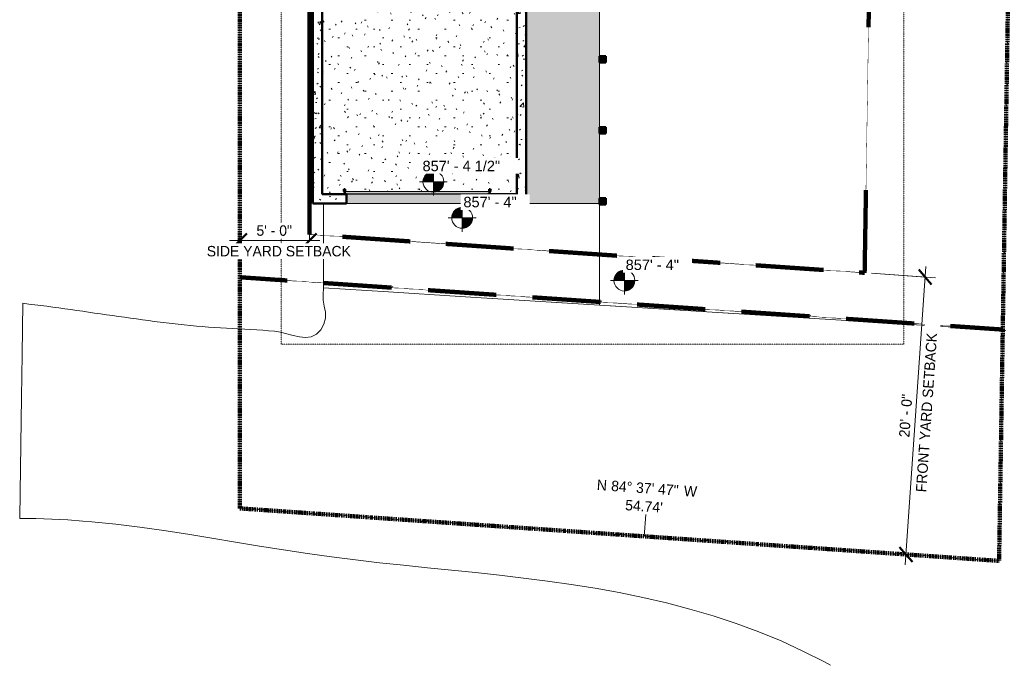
# Model space of a CAD drawing. Header units: inches. Extents: x -9465 to -7685, y 1648 to 3291.
# Tile 1 of 59: x -9130 to -8280, y 1648 to 2205. Entities that reach past the tile are written whole.
import ezdxf

# ---------------------------------------------------------------- set-up
doc = ezdxf.new("R2010")
doc.units = ezdxf.units.IN
doc.header["$MEASUREMENT"] = 0
for name, pattern in [('Aligning Line 1_8_', [0.25, 0.125, -0.125]), ('Double Dash 3_8_', [0.9999999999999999, 0.3749999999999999, -0.125, 0.125, -0.125, 0.125, -0.125]), ('Hidden', [0.2812499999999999, 0.1874999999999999, -0.09374999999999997])]:
    doc.linetypes.add(name, pattern=pattern)
for name, color, linetype, lineweight in [('A-ANNO-DIMS', 211, 'Continuous', 9), ('A-ANNO-DIMS-96', 211, 'Continuous', 9), ('A-DETL-1', 90, 'Hidden', 140), ('A-DOOR', 31, 'Continuous', 13), ('A-DOOR-3', 31, 'Continuous', 50), ('A-FLOR', 192, 'Continuous', 13), ('A-WALL-PATT-1', 111, 'Continuous', 9), ('C-BLDG-PADS', 91, 'Continuous', 9), ('C-PROP-LINE-1', 91, 'Double Dash 3_8_', 211), ('C-PROP-LINE-IDEN', 91, 'Continuous', 9), ('C-TOPO', 7, 'Continuous', 9), ('G-ANNO-DIMS', 111, 'Continuous', 9), ('G-ANNO-SYMB', 111, 'Aligning Line 1_8_', 9), ('S-COLS', 52, 'Continuous', 9), ('S-COLS-1', 52, 'Continuous', 50), ('S-FNDN', 32, 'Continuous', 13), ('S-FNDN-1', 32, 'Continuous', 50)]:
    doc.layers.add(name, color=color, linetype=linetype, lineweight=lineweight)
doc.styles.add('Arial', font='arial.ttf', dxfattribs={"height": 9})
doc.styles.add('Century Gothic', font='ufonts.com_century-gothic.ttf', dxfattribs={"height": 8.999999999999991})
doc.dimstyles.new('OD__1__Tol__', dxfattribs={"dimscale": 12, "dimtxt": 9.39751442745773, "dimasz": 1, "dimexe": 0.75, "dimexo": 0.5000000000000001, "dimgap": 0.125, "dimtad": 1, "dimdec": 0, "dimzin": 3, "dimdsep": 46, "dimlunit": 4, "dimtxsty": 'Century Gothic', "dimblk1": 'OBLIQUE', "dimblk2": 'OBLIQUE', "dimsah": 1, "dimcen": 0.09, "dimdle": 0.75, "dimazin": 0, "dimtfac": 1, "dimtdec": 4, "dimtix": 1, "dimtmove": 0, "dimatfit": 3, "dimfxl": 1, "dimtvp": 1, "dimtfill": 1, "dimfrac": 2, "dimtolj": 1, "dimtzin": 0, "dimarcsym": 2})
pattern_1 = [(49.99999999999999, (0, 0), (27.54270046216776, -2.409921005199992), [2.88, -31.68]), (355, (0, 0), (-5.327844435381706, 28.88426558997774), [2.304, -25.344]), (100.451, (2.295, -0.201), (22.21531621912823, 26.47392965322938), [2.448, -26.924]), (46.184, (0, 7.68), (40.98187469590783, -6.356421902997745), [4.32, -47.52]), (96.636, (3.415, 7.15), (35.89074818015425, 37.40618916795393), [3.671, -40.386]), (351.184, (0, 7.68), (35.89097341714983, 37.40621617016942), [3.456, -38.016]), (21, (3.84, 5.76), (22.92103572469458, -15.46073055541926), [2.88, -31.68]), (326, (3.84, 5.76), (9.343532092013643, 27.84573814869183), [2.304, -25.344]), (71.45100000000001, (5.75, 4.472), (32.26476914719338, 12.38442158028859), [2.448, -26.924]), (37.50000000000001, (0, 0), (0.4668550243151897, 12.7827070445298), [1.267, -23.77, 1.267, -24.461, -25.44]), (37.50000000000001, (0, 0), (0.4668550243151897, 12.7827070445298), [-50.765, 1.267, -24.173]), (7.499999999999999, (0, 0), (10.10158952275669, 15.14509036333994), [1.267, -13.402, 1.267, -23.194, -9.696]), (7.499999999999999, (0, 0), (10.10158952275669, 15.14509036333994), [-39.13, 1.267, -8.429]), (327.5, (-8.562999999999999, 0), (20.49916090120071, -0.8657796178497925), [1.267, -8.333, 1.267, -28.685, -39.744]), (327.5, (-8.562999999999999, 0), (20.49916090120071, -0.8657796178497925), [-39.552, 1.267, -38.477]), (317.5, (-12.403, 0), (22.39477935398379, 3.844287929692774), [1.267, -11.213, 1.267, -18.624, -28.224]), (317.5, (-12.403, 0), (22.39477935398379, 3.844287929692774), [-32.371, 1.267, -26.957])]

# ---------------------------------------------------------------- blocks, each defined once
blk = doc.blocks.new('Door-Sectional_Model3552_Comcl_Amarr - bh-1209590-SITE PLAN - PROPOSED OVER EXISTING SURVEY')
at = {"layer": 'A-DOOR'}
for points in [[(2.718750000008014, -7.78689083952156), (2.718750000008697, -8.620395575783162), (3.718750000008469, -8.620395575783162), (3.718750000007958, -7.78689083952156)], [(4.000000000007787, -6.436453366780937), (4.000000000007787, -8.436453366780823), (128.0000000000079, -8.436453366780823), (128.0000000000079, -6.436453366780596), (73.70807415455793, -6.436453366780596)], [(128.281250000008, -7.78689083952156), (128.2812500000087, -8.620395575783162), (129.2812500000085, -8.620395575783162), (129.281250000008, -7.78689083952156)], [(3.718750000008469, -8.620395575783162), (2.718750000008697, -8.620395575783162), (2.718750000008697, -10.62069800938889), (3.71875000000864, -10.62069800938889), (3.71875000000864, -10.51687596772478)], [(129.2812500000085, -8.620395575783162), (128.2812500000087, -8.620395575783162), (128.2812500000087, -10.62069800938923), (129.2812500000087, -10.62069800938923), (129.2812500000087, -10.51687596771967)]]:
    blk.add_hatch(color=256, dxfattribs=at).paths.add_polyline_path(points, flags=0)
for p, q in [((2.718750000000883, -8.620395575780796), (2.718750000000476, -7.786890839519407)), ((2.718750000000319, -7.786890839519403), (3.718750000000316, -7.7868908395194)), ((3.718750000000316, -7.7868908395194), (3.718750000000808, -8.620395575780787)), ((4.000000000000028, -6.436453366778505), (128, -6.436453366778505)), ((4.000000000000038, -6.436453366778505), (4.000000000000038, -8.436453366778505)), ((128, -8.436453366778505), (4.000000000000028, -8.436453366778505)), ((128, -6.436453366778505), (128, -8.436453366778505)), ((128.2812500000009, -8.620395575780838), (128.2812500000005, -7.786890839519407)), ((128.2812500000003, -7.786890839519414), (129.2812500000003, -7.786890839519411)), ((129.2812500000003, -7.786890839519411), (129.2812500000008, -8.62039557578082))]:
    blk.add_line(p, q, dxfattribs=at)
at = {"layer": 'A-DOOR-3'}
for p, q in [((3.718750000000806, -8.620395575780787), (2.718750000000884, -8.620395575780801)), ((2.718750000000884, -8.620395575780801), (2.71875000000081, -10.62069800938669)), ((2.71875000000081, -10.62069800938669), (3.718750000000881, -10.62069800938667)), ((3.718750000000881, -10.62069800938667), (3.718750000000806, -8.620395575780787)), ((129.2812500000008, -8.62039557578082), (128.2812500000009, -8.620395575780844)), ((128.2812500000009, -8.620395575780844), (128.2812500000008, -10.62069800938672)), ((128.2812500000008, -10.62069800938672), (129.2812500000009, -10.62069800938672)), ((129.2812500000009, -10.62069800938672), (129.2812500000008, -8.62039557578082))]:
    blk.add_line(p, q, dxfattribs=at)
blk = doc.blocks.new('Family - ___-1038007-SITE PLAN - PROPOSED OVER EXISTING SURVEY')
at = {"layer": 'C-PROP-LINE-1'}
for p, q in [((-8939.569384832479, 2920.779096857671), (-8263.814077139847, 3023.510366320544)), ((-8263.814077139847, 3023.510366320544), (-8284.245481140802, 1737.993032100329)), ((-8939.569380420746, 1783.298628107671), (-8939.569384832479, 2920.779096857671)), ((-8284.245481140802, 1737.993032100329), (-8939.562025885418, 1783.271323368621))]:
    blk.add_line(p, q, dxfattribs=at)
blk = doc.blocks.new('DIMBLOCK1-SITE PLAN - PROPOSED OVER EXISTING SURVEY')
at = {"layer": 'A-ANNO-DIMS-96'}
for p, q in [((-8365.246484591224, 1734.568239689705), (-8347.462690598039, 1991.954596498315)), ((-8394.323911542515, 1986.17095777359), (-8339.104461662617, 1982.355637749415)), ((-8348.083055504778, 1982.976002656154), (-8394.323911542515, 1986.17095777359)), ((-8367.10548991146, 1743.718142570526), (-8355.647525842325, 1742.926468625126)), ((-8364.626119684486, 1743.546833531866), (-8367.10548991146, 1743.718142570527))]:
    blk.add_line(p, q, dxfattribs=at)
at = {"layer": 'A-ANNO-DIMS-96', "lineweight": 50}
for p, q in [((-8348.083055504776, 1982.976002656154), (-8353.65520812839, 1989.375308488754)), ((-8348.083055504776, 1982.976002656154), (-8342.510902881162, 1976.576696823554)), ((-8364.626119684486, 1743.546833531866), (-8370.1982723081, 1749.946139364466)), ((-8364.626119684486, 1743.546833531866), (-8359.053967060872, 1737.147527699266))]:
    blk.add_line(p, q, dxfattribs=at)
at = {"layer": 'A-ANNO-DIMS-96', "color": 0, "insert": (-8356.14794976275, 1797.606750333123), "char_height": 8.999999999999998, "width": 157.162241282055, "attachment_point": 1, "rotation": 86.04750022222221, "line_spacing_factor": 0.9845015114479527, "style": 'Century Gothic', "bg_fill": 3, "box_fill_scale": 1.25, "bg_fill_color": 256, "bg_fill_true_color": 13158600, "bg_fill_transparency": 0}
blk.add_mtext('FRONT YARD SETBACK', dxfattribs=at)
at = {"layer": 'A-ANNO-DIMS-96', "color": 0, "insert": (-8370.685796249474, 1844.963209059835), "char_height": 8.999999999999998, "width": 46.18207090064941, "attachment_point": 1, "rotation": 86.04750022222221, "line_spacing_factor": 0.9845015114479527, "style": 'Century Gothic', "bg_fill": 3, "box_fill_scale": 1.25, "bg_fill_color": 256, "bg_fill_true_color": 13158600, "bg_fill_transparency": 0}
blk.add_mtext('20\' - 0"', dxfattribs=at)
blk = doc.blocks.new('_Oblique')
at = {"color": 0, "linetype": 'ByBlock', "lineweight": -2}
blk.add_line((-0.5, -0.5), (0.5, 0.5), dxfattribs=at)
blk = doc.blocks.new('DIMBLOCK3-SITE PLAN - PROPOSED OVER EXISTING SURVEY')
at = {"layer": 'A-ANNO-DIMS-96'}
for p, q in [((-8879.569381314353, 2013.698397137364), (-8879.56938135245, 2023.522929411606)), ((-8948.569381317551, 2014.522929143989), (-8870.56938131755, 2014.522929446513)), ((-8939.56938132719, 2017.008210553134), (-8939.569381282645, 2005.522929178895)), ((-8939.569381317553, 2014.522929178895), (-8939.56938132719, 2017.008210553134)), ((-8879.56938131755, 2014.522929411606), (-8879.569381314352, 2013.698397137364))]:
    blk.add_line(p, q, dxfattribs=at)
at = {"layer": 'A-ANNO-DIMS-96', "lineweight": 50}
for p, q in [((-8939.569381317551, 2014.522929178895), (-8945.569381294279, 2008.522929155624)), ((-8939.569381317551, 2014.522929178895), (-8933.569381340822, 2020.522929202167)), ((-8879.56938131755, 2014.522929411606), (-8885.569381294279, 2008.522929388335)), ((-8879.56938131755, 2014.522929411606), (-8873.569381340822, 2020.522929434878))]:
    blk.add_line(p, q, dxfattribs=at)
at = {"layer": 'A-ANNO-DIMS-96', "color": 0, "char_height": 8.999999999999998, "attachment_point": 1, "rotation": 2.222224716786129e-07, "line_spacing_factor": 0.9845015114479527, "style": 'Century Gothic', "bg_fill": 3, "box_fill_scale": 1.25, "bg_fill_color": 256, "bg_fill_true_color": 13158600, "bg_fill_transparency": 0}
for s, insert, width in [('5\' - 0"', (-8925.30648886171, 2027.558766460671), 37.76905798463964), ('SIDE YARD SETBACK', (-8968.191971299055, 2009.79124362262), 140.6942159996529)]:
    blk.add_mtext(s, dxfattribs=dict(at, insert=insert, width=width))
blk = doc.blocks.new('Spot Elevations - Spot Elevation - Target Filled-49714-SITE PLAN - PROPOSED OVER EXISTING SURVEY')
at = {"layer": 'G-ANNO-DIMS'}
h = blk.add_hatch(color=256, dxfattribs=at)
edge = h.paths.add_edge_path(flags=0)
edge.add_line((1.249000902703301e-16, 0), (-0.09374999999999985, 0))
edge.add_arc((5.724587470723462e-16, -3.434752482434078e-16), 0.09375000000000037, 90.00000000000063, 180.0000000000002, ccw=False)
edge.add_line((1.249000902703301e-16, 0.09375000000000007), (1.249000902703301e-16, 0))
h = blk.add_hatch(color=256, dxfattribs=at)
edge = h.paths.add_edge_path(flags=0)
edge.add_line((1.249000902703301e-16, 0), (0.09375000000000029, 0))
edge.add_arc((2.289834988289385e-16, 6.245004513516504e-17), 0.09374999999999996, 269.99999999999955, 359.99999999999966, ccw=False)
edge.add_line((1.249000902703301e-16, -0.09375), (1.249000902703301e-16, 0))
for p, q in [((-2.706168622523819e-16, 0.1243846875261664), (-2.706168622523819e-16, -0.125)), ((1.249000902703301e-16, 0), (1.249000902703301e-16, 0.09375000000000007)), ((0.1250000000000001, 7.067913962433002e-16), (-0.1249999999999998, 7.067913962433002e-16)), ((-0.09374999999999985, 0), (1.249000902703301e-16, 0)), ((1.249000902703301e-16, 0), (1.249000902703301e-16, -0.09375)), ((0.09375000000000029, 0), (1.249000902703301e-16, 0))]:
    blk.add_line(p, q, dxfattribs=at)
blk.add_circle((1.249000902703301e-16, 0), 0.09375000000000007, dxfattribs=at)
for centre, radius, start, end in [((5.724587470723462e-16, -3.434752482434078e-16), 0.09375000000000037, 90.00000000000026, 179.9999999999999), ((2.289834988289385e-16, 6.245004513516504e-17), 0.09374999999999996, 269.9999999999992, 359.9999999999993)]:
    blk.add_arc(centre, radius, start, end, dxfattribs=at)

msp = doc.modelspace()

# ---------------------------------------------------------------- hatches: boundary and pattern name
at = {"layer": 'A-FLOR'}
msp.add_hatch(color=256, dxfattribs=at).paths.add_polyline_path([(-8682.033455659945, 2046.336730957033), (-8629.319381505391, 2046.336730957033), (-8629.319381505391, 2286.336683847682), (-8692.56938150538, 2286.336683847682), (-8692.56938150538, 2046.336730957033)], flags=0)
at = {"layer": 'A-WALL-PATT-1'}
h = msp.add_hatch(dxfattribs=at)
h.set_pattern_fill('FP_1', color=256, style=0, pattern_type=2)
h.set_pattern_definition(pattern_1)
h.paths.add_polyline_path([(-8692.569381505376, 2046.336683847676), (-8692.56938150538, 2222.336683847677), (-8700.569381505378, 2222.336683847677), (-8700.569381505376, 2046.336683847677)], flags=0)
h = msp.add_hatch(dxfattribs=at)
h.set_pattern_fill('FP_1', color=256, style=0, pattern_type=2)
h.set_pattern_definition(pattern_1)
h.paths.add_polyline_path([(-8868.569381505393, 2054.336683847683), (-8868.569381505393, 2214.336683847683), (-8876.569381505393, 2214.336683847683), (-8876.569381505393, 2054.336683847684)], flags=0)
h = msp.add_hatch(dxfattribs=at)
h.set_pattern_fill('FP_1', color=256, style=0, pattern_type=2)
h.set_pattern_definition(pattern_1)
h.paths.add_polyline_path([(-8700.569381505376, 2046.336683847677), (-8700.569381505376, 2054.336683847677), (-8725.569381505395, 2054.336683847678), (-8725.569381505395, 2046.336683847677)], flags=0)
h.paths.add_polyline_path([(-8850.399455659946, 2046.336683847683), (-8847.569381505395, 2046.336683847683), (-8847.569381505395, 2054.336683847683), (-8876.569381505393, 2054.336683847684), (-8876.569381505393, 2046.336683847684)], flags=0)
at = {"layer": 'C-BLDG-PADS'}
h = msp.add_hatch(dxfattribs=at)
h.set_pattern_fill('FP_34', color=256, style=0, pattern_type=2)
h.set_pattern_definition([(0, (0, 1.054), (30.72, 7.678), [1.267, -21.773, 1.267, -21.773, -122.88]), (0, (0, 1.054), (30.72, 7.678), [-46.08, 1.267, -44.813, 1.267, -21.773, -53.76]), (0, (0, 1.054), (30.72, 7.678), [-115.2, 1.267, -14.093, 1.267, -37.133]), (120.005, (11.52, 4.894), (-22.01106127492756, 22.75891556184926), [1.267, -21.769, 1.267, -21.769, -122.86]), (120.005, (11.52, 4.894), (-22.01106127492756, 22.75891556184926), [-46.07299999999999, 1.267, -44.806, 1.267, -21.769, -53.751]), (120.005, (11.52, 4.894), (-22.01106127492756, 22.75891556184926), [-115.181, 1.267, -14.091, 1.267, -37.12699999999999]), (239.995, (15.36, 20.25), (-8.70858117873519, -30.43834440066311), [1.267, -21.769, 1.267, -21.769, -122.86]), (239.995, (15.36, 20.25), (-8.70858117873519, -30.43834440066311), [-46.073, 1.267, -44.806, 1.267, -21.769, -53.751]), (239.995, (15.36, 20.25), (-8.70858117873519, -30.43834440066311), [-115.181, 1.267, -14.091, 1.267, -37.127])])
h.paths.add_polyline_path([(-8700.569381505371, 2054.33668384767), (-8700.569381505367, 2399.211683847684), (-8736.194383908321, 2399.211683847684), (-8736.194383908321, 2477.711683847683), (-8868.56938150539, 2477.711683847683), (-8868.569381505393, 2054.336683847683), (-8724.569381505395, 2054.336683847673)], flags=0)
h.paths.add_polyline_path([(-8811.333251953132, 2054.688246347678), (-8848.569381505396, 2054.688246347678), (-8848.569381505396, 2056.688246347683), (-8724.569381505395, 2056.688246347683), (-8724.569381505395, 2054.688246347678), (-8808.486048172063, 2054.688246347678)], flags=0)
h.paths.add_polyline_path([(-8723.288131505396, 2056.038683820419), (-8724.288131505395, 2056.038683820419), (-8724.288131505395, 2058.872490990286), (-8723.288131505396, 2058.872490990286), (-8723.288131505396, 2056.688246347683)], flags=0)
h.paths.add_polyline_path([(-8849.850631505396, 2056.038683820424), (-8849.850631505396, 2058.872490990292), (-8848.850631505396, 2058.872490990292), (-8848.850631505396, 2056.038683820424)], flags=0)
h.paths.add_polyline_path([(-8701.518832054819, 2405.961683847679), (-8700.569381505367, 2405.961683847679), (-8700.569381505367, 2477.711683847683), (-8729.444383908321, 2477.711683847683), (-8729.444383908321, 2405.96168384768)], flags=0)
at = {"layer": 'S-COLS'}
for points in [[(-8623.819381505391, 2168.145800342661), (-8623.819381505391, 2173.645800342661), (-8629.319381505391, 2173.645800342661), (-8629.319381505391, 2168.145800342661)], [(-8623.819381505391, 2106.895800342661), (-8623.819381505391, 2112.395800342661), (-8629.319381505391, 2112.395800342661), (-8629.319381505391, 2106.895800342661)], [(-8623.819381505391, 2045.645800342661), (-8623.819381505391, 2051.145800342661), (-8629.319381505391, 2051.145800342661), (-8629.319381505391, 2045.645800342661)]]:
    msp.add_hatch(color=256, dxfattribs=at).paths.add_polyline_path(points, flags=0)
at = {"layer": 'S-FNDN'}
msp.add_hatch(color=256, dxfattribs=at).paths.add_polyline_path([(-8725.569381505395, 2046.336683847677), (-8725.569381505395, 2054.336683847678), (-8847.569381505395, 2054.336683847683), (-8847.569381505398, 2046.336683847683), (-8794.277455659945, 2046.33668384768)], flags=0)

# ---------------------------------------------------------------- linework, layer by layer
at = {"layer": 'A-DETL-1'}
for p, q in [((-8400.309640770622, 1986.584534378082), (-8384.119915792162, 3005.220947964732)), ((-8879.569384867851, 2929.900558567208), (-8879.569381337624, 2019.698397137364)), ((-8879.569381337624, 2019.698397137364), (-8400.309640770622, 1986.584534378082)), ((-8939.569381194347, 1982.756857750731), (-8281.07299680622, 1937.601615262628))]:
    msp.add_line(p, q, dxfattribs=at)
at = {"layer": 'A-FLOR'}
for p, q in [((-8629.319381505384, 2173.645800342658), (-8629.319381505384, 2229.395800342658)), ((-8629.319381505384, 2112.395800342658), (-8629.319381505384, 2168.145800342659)), ((-8629.319381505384, 2051.145800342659), (-8629.319381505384, 2106.895800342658)), ((-8692.569381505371, 2046.33668384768), (-8629.319381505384, 2046.33668384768))]:
    msp.add_line(p, q, dxfattribs=at)
at = {"layer": 'C-PROP-LINE-IDEN'}
msp.add_line((-8590.490312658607, 1759.152642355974), (-8589.187471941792, 1778.008766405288), dxfattribs=at)
at = {"layer": 'C-TOPO'}
for p, q in [((-8867.515136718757, 1979.199645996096), (-8867.515136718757, 2046.336683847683)), ((-8867.515136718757, 2046.336683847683), (-8867.515136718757, 1979.199645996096)), ((-8692.569381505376, 2046.336730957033), (-8629.319381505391, 2046.336730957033)), ((-8629.319381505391, 2046.336730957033), (-8692.569381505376, 2046.336730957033)), ((-8629.319091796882, 2045.645800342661), (-8629.319091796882, 2037.563415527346)), ((-8629.319091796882, 2037.563415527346), (-8629.319091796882, 2045.645800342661)), ((-8629.319091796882, 2037.563415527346), (-8629.319091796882, 1958.672058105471)), ((-8629.319091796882, 1958.672058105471), (-8629.319091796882, 2037.563415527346)), ((-8867.813232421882, 1968.077270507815), (-8867.515136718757, 1973.26501464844)), ((-8867.515136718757, 1973.26501464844), (-8867.813232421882, 1968.077270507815)), ((-8867.515136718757, 1973.550476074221), (-8867.515136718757, 1979.199645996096)), ((-8867.515136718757, 1973.550476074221), (-8867.515136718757, 1979.199645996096)), ((-8867.483642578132, 1973.548461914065), (-8867.515136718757, 1973.550476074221)), ((-8867.515136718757, 1973.550476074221), (-8811.333251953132, 1970.041076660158)), ((-8867.515136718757, 1973.26501464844), (-8867.483642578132, 1973.548461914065)), ((-8867.483642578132, 1973.548461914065), (-8867.515136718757, 1973.26501464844)), ((-8811.333251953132, 1970.041076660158), (-8867.483642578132, 1973.548461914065)), ((-8867.643310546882, 1962.933288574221), (-8867.813232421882, 1968.077270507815)), ((-8867.813232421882, 1968.077270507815), (-8867.643310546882, 1962.933288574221)), ((-8749.349121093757, 1966.169494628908), (-8811.333251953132, 1970.041076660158)), ((-8811.333251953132, 1970.041076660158), (-8749.349121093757, 1966.169494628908)), ((-8448.443115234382, 1947.37390136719), (-8749.349121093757, 1966.169494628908)), ((-8749.349121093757, 1966.169494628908), (-8629.319091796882, 1958.672058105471)), ((-9127.545410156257, 1916.154418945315), (-9126.878173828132, 1960.275695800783)), ((-9126.878173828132, 1960.275695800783), (-9127.545410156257, 1916.154418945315)), ((-9126.878173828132, 1960.275695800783), (-9121.707275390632, 1959.659912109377)), ((-9121.707275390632, 1959.659912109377), (-9126.878173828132, 1960.275695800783)), ((-9121.707275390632, 1959.659912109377), (-9116.540039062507, 1959.022705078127)), ((-9116.540039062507, 1959.022705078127), (-9121.707275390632, 1959.659912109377)), ((-9116.540039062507, 1959.022705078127), (-9111.376464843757, 1958.365722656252)), ((-9111.376464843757, 1958.365722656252), (-9116.540039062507, 1959.022705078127)), ((-9111.376464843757, 1958.365722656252), (-9106.216552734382, 1957.691162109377)), ((-9106.216552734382, 1957.691162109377), (-9111.376464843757, 1958.365722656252)), ((-9106.216552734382, 1957.691162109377), (-9101.059570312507, 1957.00085449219)), ((-9101.059570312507, 1957.00085449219), (-9106.216552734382, 1957.691162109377)), ((-9101.059570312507, 1957.00085449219), (-9095.905517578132, 1956.296630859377)), ((-9095.905517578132, 1956.296630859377), (-9101.059570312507, 1957.00085449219)), ((-9095.905517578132, 1956.296630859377), (-9090.752929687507, 1955.580505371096)), ((-9090.752929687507, 1955.580505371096), (-9095.905517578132, 1956.296630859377)), ((-9090.752929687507, 1955.580505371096), (-9085.602539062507, 1954.854492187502)), ((-9085.602539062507, 1954.854492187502), (-9090.752929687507, 1955.580505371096)), ((-8866.838378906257, 1957.838562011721), (-8867.643310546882, 1962.933288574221)), ((-8867.643310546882, 1962.933288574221), (-8866.838378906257, 1957.838562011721)), ((-8865.801269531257, 1952.729919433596), (-8866.838378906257, 1957.838562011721)), ((-8866.838378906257, 1957.838562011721), (-8865.801269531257, 1952.729919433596)), ((-8629.319091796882, 1958.672058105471), (-8448.443115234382, 1947.37390136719)), ((-9085.602539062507, 1954.854492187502), (-9080.453613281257, 1954.120056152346)), ((-9080.453613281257, 1954.120056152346), (-9085.602539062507, 1954.854492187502)), ((-9080.453613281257, 1954.120056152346), (-9075.305419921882, 1953.37976074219)), ((-9075.305419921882, 1953.37976074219), (-9080.453613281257, 1954.120056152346)), ((-9075.305419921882, 1953.37976074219), (-9070.158691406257, 1952.634887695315)), ((-9070.158691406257, 1952.634887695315), (-9075.305419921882, 1953.37976074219)), ((-9070.158691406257, 1952.634887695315), (-9065.011230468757, 1951.887817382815)), ((-9065.011230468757, 1951.887817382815), (-9070.158691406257, 1952.634887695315)), ((-9065.011230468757, 1951.887817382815), (-9060.046142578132, 1951.166748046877)), ((-9060.046142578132, 1951.166748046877), (-9065.011230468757, 1951.887817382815)), ((-9060.046142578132, 1951.166748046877), (-9059.864501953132, 1951.140380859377)), ((-9059.864501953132, 1951.140380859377), (-9060.046142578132, 1951.166748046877)), ((-9059.864501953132, 1951.140380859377), (-9054.716308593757, 1950.394226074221)), ((-9054.716308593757, 1950.394226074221), (-9059.864501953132, 1951.140380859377)), ((-9054.716308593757, 1950.394226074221), (-9049.568115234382, 1949.651550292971)), ((-9049.568115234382, 1949.651550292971), (-9054.716308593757, 1950.394226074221)), ((-9049.568115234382, 1949.651550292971), (-9044.418457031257, 1948.914001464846)), ((-9044.418457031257, 1948.914001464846), (-9049.568115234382, 1949.651550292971)), ((-9044.418457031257, 1948.914001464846), (-9039.267333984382, 1948.183776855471)), ((-9039.267333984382, 1948.183776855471), (-9044.418457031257, 1948.914001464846)), ((-9039.267333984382, 1948.183776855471), (-9034.114013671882, 1947.462707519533)), ((-9034.114013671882, 1947.462707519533), (-9039.267333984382, 1948.183776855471)), ((-9034.114013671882, 1947.462707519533), (-9028.957763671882, 1946.752624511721)), ((-9028.957763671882, 1946.752624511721), (-9034.114013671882, 1947.462707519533)), ((-9028.957763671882, 1946.752624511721), (-9023.799316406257, 1946.05554199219)), ((-9023.799316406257, 1946.05554199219), (-9028.957763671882, 1946.752624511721)), ((-8867.113769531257, 1942.139099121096), (-8865.679687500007, 1947.458312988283)), ((-8865.679687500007, 1947.458312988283), (-8867.113769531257, 1942.139099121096)), ((-8865.679687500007, 1947.458312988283), (-8865.801269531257, 1952.729919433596)), ((-8865.801269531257, 1952.729919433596), (-8865.679687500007, 1947.458312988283)), ((-8448.443115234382, 1947.37390136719), (-8369.166503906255, 1942.421997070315)), ((-8369.166503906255, 1942.421997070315), (-8448.443115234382, 1947.37390136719)), ((-9023.799316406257, 1946.05554199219), (-9018.637939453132, 1945.373291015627)), ((-9018.637939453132, 1945.373291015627), (-9023.799316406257, 1946.05554199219)), ((-9018.637939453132, 1945.373291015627), (-9013.472167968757, 1944.70788574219)), ((-9013.472167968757, 1944.70788574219), (-9018.637939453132, 1945.373291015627)), ((-9013.472167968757, 1944.70788574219), (-9008.303466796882, 1944.061157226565)), ((-9008.303466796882, 1944.061157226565), (-9013.472167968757, 1944.70788574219)), ((-9008.303466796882, 1944.061157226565), (-9003.129638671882, 1943.43493652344)), ((-9003.129638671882, 1943.43493652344), (-9008.303466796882, 1944.061157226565)), ((-9003.129638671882, 1943.43493652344), (-8997.951416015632, 1942.83142089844)), ((-8997.951416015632, 1942.83142089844), (-9003.129638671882, 1943.43493652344)), ((-8997.951416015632, 1942.83142089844), (-8992.768798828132, 1942.252258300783)), ((-8992.768798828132, 1942.252258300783), (-8997.951416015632, 1942.83142089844)), ((-8992.768798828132, 1942.252258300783), (-8987.579589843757, 1941.699279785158)), ((-8987.579589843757, 1941.699279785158), (-8992.768798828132, 1942.252258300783)), ((-8987.579589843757, 1941.699279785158), (-8982.385253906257, 1941.174865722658)), ((-8982.385253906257, 1941.174865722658), (-8987.579589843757, 1941.699279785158)), ((-8982.385253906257, 1941.174865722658), (-8977.185058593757, 1940.680480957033)), ((-8977.185058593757, 1940.680480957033), (-8982.385253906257, 1941.174865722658)), ((-8977.185058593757, 1940.680480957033), (-8971.977539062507, 1940.21813964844)), ((-8971.977539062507, 1940.21813964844), (-8977.185058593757, 1940.680480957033)), ((-8971.977539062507, 1940.21813964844), (-8969.601562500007, 1940.022949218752)), ((-8969.601562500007, 1940.022949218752), (-8971.977539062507, 1940.21813964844)), ((-8969.601562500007, 1940.022949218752), (-8966.763427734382, 1939.789855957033)), ((-8966.763427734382, 1939.789855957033), (-8969.601562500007, 1940.022949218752)), ((-8966.763427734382, 1939.789855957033), (-8961.541992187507, 1939.397460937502)), ((-8961.541992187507, 1939.397460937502), (-8966.763427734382, 1939.789855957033)), ((-8961.541992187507, 1939.397460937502), (-8956.312500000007, 1939.042968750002)), ((-8956.312500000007, 1939.042968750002), (-8961.541992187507, 1939.397460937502)), ((-8956.312500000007, 1939.042968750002), (-8951.077148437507, 1938.724914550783)), ((-8951.077148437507, 1938.724914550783), (-8956.312500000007, 1939.042968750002)), ((-8951.077148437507, 1938.724914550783), (-8945.842529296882, 1938.434326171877)), ((-8945.842529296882, 1938.434326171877), (-8951.077148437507, 1938.724914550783)), ((-8945.842529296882, 1938.434326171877), (-8940.616699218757, 1938.160949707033)), ((-8940.616699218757, 1938.160949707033), (-8945.842529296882, 1938.434326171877)), ((-8940.616699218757, 1938.160949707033), (-8935.406250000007, 1937.894714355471)), ((-8935.406250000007, 1937.894714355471), (-8940.616699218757, 1938.160949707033)), ((-8935.406250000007, 1937.894714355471), (-8930.219238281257, 1937.625549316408)), ((-8930.219238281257, 1937.625549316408), (-8935.406250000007, 1937.894714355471)), ((-8869.861816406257, 1937.312072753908), (-8867.113769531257, 1942.139099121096)), ((-8867.113769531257, 1942.139099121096), (-8869.861816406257, 1937.312072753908)), ((-8369.166503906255, 1942.421997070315), (-8278.398925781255, 1936.752319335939)), ((-8278.398925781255, 1936.752319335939), (-8369.166503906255, 1942.421997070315)), ((-8930.219238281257, 1937.625549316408), (-8925.062988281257, 1937.343017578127)), ((-8925.062988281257, 1937.343017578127), (-8930.219238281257, 1937.625549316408)), ((-8925.062988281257, 1937.343017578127), (-8919.944824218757, 1937.03649902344)), ((-8919.944824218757, 1937.03649902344), (-8925.062988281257, 1937.343017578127)), ((-8919.944824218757, 1937.03649902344), (-8914.847900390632, 1936.657836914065)), ((-8914.847900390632, 1936.657836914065), (-8919.944824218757, 1937.03649902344)), ((-8914.847900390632, 1936.657836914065), (-8909.714355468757, 1936.096801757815)), ((-8909.714355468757, 1936.096801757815), (-8914.847900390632, 1936.657836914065)), ((-8909.714355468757, 1936.096801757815), (-8904.484130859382, 1935.238769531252)), ((-8904.484130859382, 1935.238769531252), (-8909.714355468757, 1936.096801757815)), ((-8904.484130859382, 1935.238769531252), (-8899.103759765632, 1933.986328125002)), ((-8899.103759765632, 1933.986328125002), (-8904.484130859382, 1935.238769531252)), ((-8899.103759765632, 1933.986328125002), (-8893.627441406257, 1932.537780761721)), ((-8893.627441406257, 1932.537780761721), (-8899.103759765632, 1933.986328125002)), ((-8893.627441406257, 1932.537780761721), (-8888.195800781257, 1931.328735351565)), ((-8888.195800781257, 1931.328735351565), (-8893.627441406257, 1932.537780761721)), ((-8888.195800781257, 1931.328735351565), (-8882.953125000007, 1930.801574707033)), ((-8882.953125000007, 1930.801574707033), (-8888.195800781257, 1931.328735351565)), ((-8882.953125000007, 1930.801574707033), (-8878.042236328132, 1931.398498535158)), ((-8878.042236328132, 1931.398498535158), (-8882.953125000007, 1930.801574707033)), ((-8878.042236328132, 1931.398498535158), (-8873.608154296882, 1933.55456542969)), ((-8873.608154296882, 1933.55456542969), (-8878.042236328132, 1931.398498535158)), ((-8873.608154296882, 1933.55456542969), (-8869.861816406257, 1937.312072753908)), ((-8869.861816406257, 1937.312072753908), (-8873.608154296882, 1933.55456542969)), ((-9128.104980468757, 1879.195861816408), (-9127.545410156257, 1916.154418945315)), ((-9127.545410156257, 1916.154418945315), (-9128.104980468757, 1879.195861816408)), ((-9129.344238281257, 1797.305419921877), (-9128.104980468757, 1879.195861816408)), ((-9129.344238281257, 1797.305419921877), (-9128.104980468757, 1879.195861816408)), ((-9129.687011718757, 1774.640075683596), (-9129.344238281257, 1797.305419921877)), ((-9129.344238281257, 1797.305419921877), (-9129.687011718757, 1774.640075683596)), ((-9115.834716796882, 1774.425109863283), (-9129.687011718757, 1774.640075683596)), ((-9129.687011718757, 1774.640075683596), (-9115.834716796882, 1774.425109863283)), ((-9108.858398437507, 1774.316711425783), (-9115.834716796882, 1774.425109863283)), ((-9115.834716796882, 1774.425109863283), (-9108.858398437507, 1774.316711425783)), ((-9088.072265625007, 1773.306518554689), (-9108.858398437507, 1774.316711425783)), ((-9108.858398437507, 1774.316711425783), (-9088.072265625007, 1773.306518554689)), ((-9075.267333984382, 1772.312072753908), (-9088.072265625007, 1773.306518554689)), ((-9088.072265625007, 1773.306518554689), (-9075.267333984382, 1772.312072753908)), ((-9067.324218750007, 1771.695373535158), (-9075.267333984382, 1772.312072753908)), ((-9075.267333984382, 1772.312072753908), (-9067.324218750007, 1771.695373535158)), ((-9046.606933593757, 1769.568786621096), (-9067.324218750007, 1771.695373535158)), ((-9067.324218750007, 1771.695373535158), (-9046.606933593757, 1769.568786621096)), ((-9025.916015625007, 1767.013000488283), (-9046.606933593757, 1769.568786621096)), ((-9046.606933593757, 1769.568786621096), (-9025.916015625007, 1767.013000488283)), ((-9005.245605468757, 1764.113708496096), (-9025.916015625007, 1767.013000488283)), ((-9025.916015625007, 1767.013000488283), (-9005.245605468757, 1764.113708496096)), ((-8984.589111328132, 1760.956604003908), (-9005.245605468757, 1764.113708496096)), ((-9005.245605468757, 1764.113708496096), (-8984.589111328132, 1760.956604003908)), ((-8963.942138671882, 1757.627929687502), (-8984.589111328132, 1760.956604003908)), ((-8984.589111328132, 1760.956604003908), (-8963.942138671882, 1757.627929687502)), ((-8943.298828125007, 1754.213195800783), (-8963.942138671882, 1757.627929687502)), ((-8963.942138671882, 1757.627929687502), (-8943.298828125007, 1754.213195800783)), ((-8922.652587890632, 1750.798645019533), (-8943.298828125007, 1754.213195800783)), ((-8943.298828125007, 1754.213195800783), (-8922.652587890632, 1750.798645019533)), ((-8901.998291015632, 1747.469787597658), (-8922.652587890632, 1750.798645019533)), ((-8922.652587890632, 1750.798645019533), (-8901.998291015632, 1747.469787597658)), ((-8881.330078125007, 1744.312500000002), (-8901.998291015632, 1747.469787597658)), ((-8901.998291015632, 1747.469787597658), (-8881.330078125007, 1744.312500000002)), ((-8860.642822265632, 1741.411926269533), (-8881.330078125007, 1744.312500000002)), ((-8881.330078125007, 1744.312500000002), (-8860.642822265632, 1741.411926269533)), ((-8839.934326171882, 1738.797180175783), (-8860.642822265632, 1741.411926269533)), ((-8860.642822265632, 1741.411926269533), (-8839.934326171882, 1738.797180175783)), ((-8819.210449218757, 1736.410400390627), (-8839.934326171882, 1738.797180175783)), ((-8839.934326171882, 1738.797180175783), (-8819.210449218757, 1736.410400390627)), ((-8798.476318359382, 1734.185668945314), (-8819.210449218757, 1736.410400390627)), ((-8819.210449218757, 1736.410400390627), (-8798.476318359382, 1734.185668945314)), ((-8777.737060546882, 1732.057617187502), (-8798.476318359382, 1734.185668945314)), ((-8798.476318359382, 1734.185668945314), (-8777.737060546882, 1732.057617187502)), ((-8756.998535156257, 1729.960510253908), (-8777.737060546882, 1732.057617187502)), ((-8777.737060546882, 1732.057617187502), (-8756.998535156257, 1729.960510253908)), ((-8736.266601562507, 1727.828613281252), (-8756.998535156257, 1729.960510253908)), ((-8756.998535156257, 1729.960510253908), (-8736.266601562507, 1727.828613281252)), ((-8715.545654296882, 1725.59655761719), (-8736.266601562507, 1727.828613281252)), ((-8736.266601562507, 1727.828613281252), (-8715.545654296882, 1725.59655761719)), ((-8694.842285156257, 1723.198242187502), (-8715.545654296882, 1725.59655761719)), ((-8715.545654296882, 1725.59655761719), (-8694.842285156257, 1723.198242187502)), ((-8674.162353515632, 1720.568481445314), (-8694.842285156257, 1723.198242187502)), ((-8694.842285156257, 1723.198242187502), (-8674.162353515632, 1720.568481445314)), ((-8653.509521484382, 1717.641357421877), (-8674.162353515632, 1720.568481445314)), ((-8674.162353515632, 1720.568481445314), (-8653.509521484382, 1717.641357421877)), ((-8632.891113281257, 1714.351135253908), (-8653.509521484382, 1717.641357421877)), ((-8653.509521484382, 1717.641357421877), (-8632.891113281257, 1714.351135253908)), ((-8612.312255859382, 1710.632995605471), (-8632.891113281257, 1714.351135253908)), ((-8632.891113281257, 1714.351135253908), (-8612.312255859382, 1710.632995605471)), ((-8591.796386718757, 1706.433105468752), (-8612.312255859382, 1710.632995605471)), ((-8612.312255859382, 1710.632995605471), (-8591.796386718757, 1706.433105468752)), ((-8571.385986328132, 1701.710815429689), (-8591.796386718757, 1706.433105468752)), ((-8591.796386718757, 1706.433105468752), (-8571.385986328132, 1701.710815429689)), ((-8551.123535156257, 1696.426757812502), (-8571.385986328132, 1701.710815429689)), ((-8571.385986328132, 1701.710815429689), (-8551.123535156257, 1696.426757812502)), ((-8531.05151367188, 1690.541198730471), (-8551.123535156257, 1696.426757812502)), ((-8551.123535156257, 1696.426757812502), (-8531.05151367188, 1690.541198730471)), ((-8511.21459960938, 1684.014221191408), (-8531.05151367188, 1690.541198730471)), ((-8531.05151367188, 1690.541198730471), (-8511.21459960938, 1684.014221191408)), ((-8491.655273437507, 1676.806457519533), (-8511.21459960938, 1684.014221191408)), ((-8511.21459960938, 1684.014221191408), (-8491.655273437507, 1676.806457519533)), ((-8472.416748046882, 1668.877807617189), (-8491.655273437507, 1676.806457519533)), ((-8491.655273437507, 1676.806457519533), (-8472.416748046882, 1668.877807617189)), ((-8453.532714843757, 1660.201721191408), (-8472.416748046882, 1668.877807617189)), ((-8472.416748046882, 1668.877807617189), (-8453.532714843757, 1660.201721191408)), ((-8434.999511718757, 1650.811340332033), (-8453.532714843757, 1660.201721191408)), ((-8453.532714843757, 1660.201721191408), (-8434.999511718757, 1650.811340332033)), ((-8429.682825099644, 1647.874668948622), (-8434.999511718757, 1650.811340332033)), ((-8434.999511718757, 1650.811340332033), (-8429.682825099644, 1647.874668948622))]:
    msp.add_line(p, q, dxfattribs=at)
at = {"layer": 'G-ANNO-SYMB'}
for p, q in [((-8903.858778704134, 3154.737542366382), (-8903.858778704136, 1924.90800004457)), ((-8366.41869555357, 3154.737542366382), (-8366.418695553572, 1924.908000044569)), ((-8366.418695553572, 1924.908000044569), (-8903.858778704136, 1924.90800004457))]:
    msp.add_line(p, q, dxfattribs=at)
at = {"layer": 'S-COLS-1'}
for p, q in [((-8623.819381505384, 2173.645800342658), (-8629.319381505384, 2173.645800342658)), ((-8629.319381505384, 2173.645800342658), (-8629.319381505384, 2168.145800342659)), ((-8629.319381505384, 2168.145800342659), (-8623.819381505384, 2168.145800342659)), ((-8623.819381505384, 2168.145800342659), (-8623.819381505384, 2173.645800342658)), ((-8623.819381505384, 2112.395800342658), (-8629.319381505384, 2112.395800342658)), ((-8629.319381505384, 2112.395800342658), (-8629.319381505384, 2106.895800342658)), ((-8623.819381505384, 2106.895800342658), (-8623.819381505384, 2112.395800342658)), ((-8629.319381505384, 2106.895800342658), (-8623.819381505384, 2106.895800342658)), ((-8623.819381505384, 2051.145800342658), (-8629.319381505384, 2051.145800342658)), ((-8629.319381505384, 2051.145800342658), (-8629.319381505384, 2045.645800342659)), ((-8623.819381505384, 2045.645800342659), (-8623.819381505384, 2051.145800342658)), ((-8629.319381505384, 2045.645800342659), (-8623.819381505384, 2045.645800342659))]:
    msp.add_line(p, q, dxfattribs=at)
at = {"layer": 'S-FNDN'}
for p, q in [((-8847.56938150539, 2054.33668384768), (-8725.569381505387, 2054.336683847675)), ((-8725.56938150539, 2046.336683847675), (-8847.56938150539, 2046.33668384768))]:
    msp.add_line(p, q, dxfattribs=at)
at = {"layer": 'S-FNDN-1'}
for p, q in [((-8700.569381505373, 2222.336683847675), (-8700.56938150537, 2054.336683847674)), ((-8692.56938150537, 2046.336683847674), (-8692.569381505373, 2222.336683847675)), ((-8876.569381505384, 2214.33668384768), (-8876.569381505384, 2046.336683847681)), ((-8868.569381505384, 2054.336683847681), (-8868.569381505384, 2214.33668384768)), ((-8847.56938150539, 2054.33668384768), (-8868.569381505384, 2054.336683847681)), ((-8847.56938150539, 2046.33668384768), (-8847.56938150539, 2054.33668384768)), ((-8700.56938150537, 2054.336683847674), (-8725.569381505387, 2054.336683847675)), ((-8725.569381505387, 2054.336683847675), (-8725.569381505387, 2046.336683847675)), ((-8876.569381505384, 2046.336683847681), (-8847.56938150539, 2046.33668384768)), ((-8725.569381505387, 2046.336683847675), (-8692.56938150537, 2046.336683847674))]:
    msp.add_line(p, q, dxfattribs=at)

# ---------------------------------------------------------------- block references
at = {"layer": 'A-DOOR', "rotation": 180}
msp.add_blockref('Door-Sectional_Model3552_Comcl_Amarr - bh-1209590-SITE PLAN - PROPOSED OVER EXISTING SURVEY', (-8720.569381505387, 2048.251792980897), dxfattribs=at)
at = {"layer": 'C-PROP-LINE-1'}
msp.add_blockref('Family - ___-1038007-SITE PLAN - PROPOSED OVER EXISTING SURVEY', (0, 0), dxfattribs=at)
at = {"layer": 'G-ANNO-DIMS', "xscale": 95.99999999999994, "yscale": 95.99999999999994, "zscale": 95.99999999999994}
for p in [(-8772.567961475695, 2065.188192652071), (-8747.75240010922, 2034.060154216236), (-8607.688006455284, 1979.891015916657)]:
    msp.add_blockref('Spot Elevations - Spot Elevation - Target Filled-49714-SITE PLAN - PROPOSED OVER EXISTING SURVEY', p, dxfattribs=at)

# ---------------------------------------------------------------- texts
at = {"layer": 'C-PROP-LINE-IDEN', "char_height": 8.999999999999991, "attachment_point": 1, "rotation": 356.0475002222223, "style": 'Century Gothic'}
for s, insert, width in [('N', (-8631.087460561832, 1808.198108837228), 11.51399999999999), ('84° 37\' 47"', (-8618.748213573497, 1807.345543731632), 73.32599999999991), ('W', (-8556.014150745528, 1803.011010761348), 14.84699999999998), ("54.74'", (-8606.616967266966, 1790.736507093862), 41.20799999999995)]:
    msp.add_mtext(s, dxfattribs=dict(at, insert=insert, width=width))

# ---------------------------------------------------------------- next in the draw order: texts
at = {"layer": 'G-ANNO-DIMS', "char_height": 9, "attachment_point": 1, "line_spacing_factor": 0.9417779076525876, "style": 'Arial', "bg_fill": 3, "box_fill_scale": 1.25, "bg_fill_color": 256, "bg_fill_true_color": 13158600, "bg_fill_transparency": 0}
for s, insert, width in [('857\' - 4 1/2"', (-8781.945292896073, 2083.296059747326), 80.10559540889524), ('857\' - 4"', (-8746.662012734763, 2052.168021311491), 54.98307030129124), ('857\' - 4"', (-8606.597619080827, 1997.998883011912), 54.98307030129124)]:
    msp.add_mtext(s, dxfattribs=dict(at, insert=insert, width=width))

# ---------------------------------------------------------------- next in the draw order: dimensions: what is measured, and where the dimension line sits
at = {"layer": 'A-ANNO-DIMS'}
for base, p1, p2, angle, text, override, picture, middle in [((-8879.569381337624, 2014.522929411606), (-8939.569381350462, 2023.008210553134), (-8879.569381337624, 2019.698397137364), 2.222226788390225e-07, '<>\\XSIDE YARD SETBACK', {"dimpost": '<>', "dimfxl": 60.09122120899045}, 'DIMBLOCK3-SITE PLAN - PROPOSED OVER EXISTING SURVEY', (-8909.569381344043, 2014.522929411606)), ((-8348.08305550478, 1982.976002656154), (-8373.091219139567, 1744.131719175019), (-8400.309640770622, 1986.584534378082), 86.0475002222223, '<>\\XFRONT YARD SETBACK', {"dimpost": '<>', "dimfxl": 243.9758391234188}, 'DIMBLOCK1-SITE PLAN - PROPOSED OVER EXISTING SURVEY', (-8356.354587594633, 1863.261418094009))]:
    dim = msp.add_linear_dim(base=base, p1=p1, p2=p2, angle=angle, text=text, dimstyle='OD__1__Tol__', override=override, dxfattribs=at)
    dim.commit()
    dim.dimension.update_dxf_attribs({"geometry": picture, "text_midpoint": middle})

doc.saveas('drawing.dxf')
